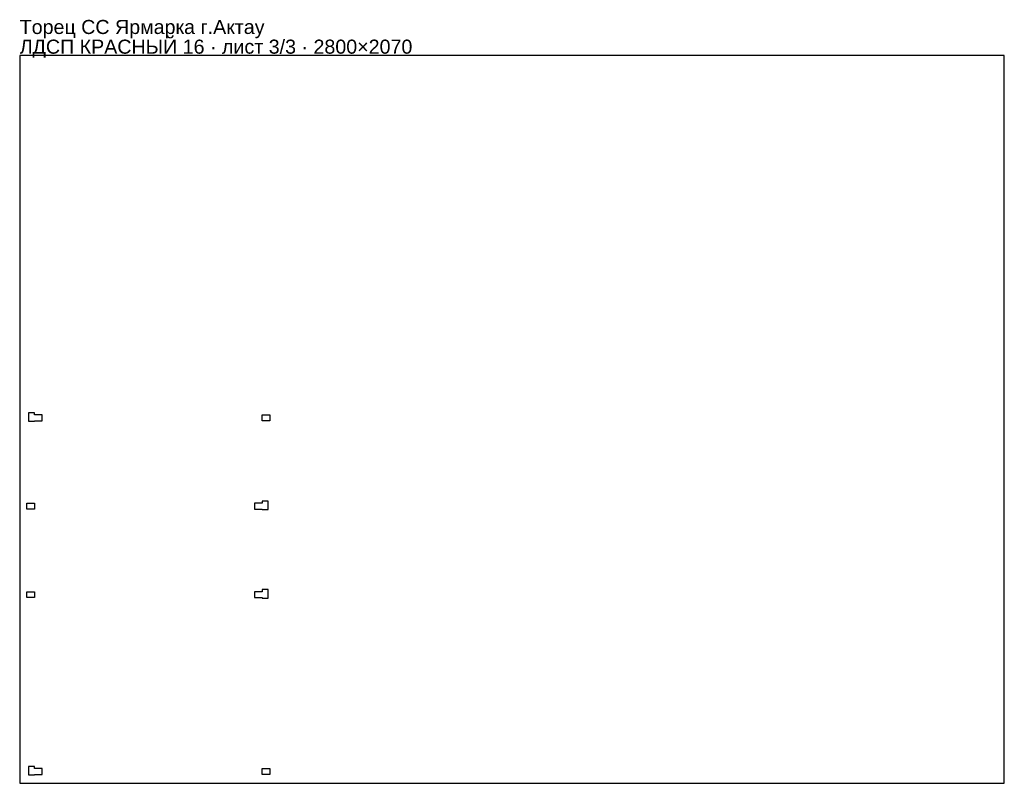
# Model space of a CAD drawing. Header units: millimetres. Extents: x 0 to 2800, y 0 to 2172.
import ezdxf

# ---------------------------------------------------------------- set-up
doc = ezdxf.new("R2010")
doc.units = ezdxf.units.MM
doc.layers.get('0').update_dxf_attribs({"linetype": 'CONTINUOUS'})
doc.layers.add('INFO', color=5, linetype='CONTINUOUS')
doc.styles.get("Standard").update_dxf_attribs({"font": 'arial.ttf'})

msp = doc.modelspace()

# ---------------------------------------------------------------- linework, layer by layer
for points in [[(0, 0), (2800, 0), (2800, 2070), (0, 2070)], [(42, 1048.004139), (42, 1054.004139), (25, 1054.004139), (25, 1030.004139), (42, 1030.004139), (42, 1031.004139), (63.5, 1031.004139), (63.5, 1048.004139)], [(689.5, 1031.004139), (689.5, 1048.004139), (711.5, 1048.004139), (711.5, 1031.004139)], [(42, 796.504139), (42, 779.504139), (20, 779.504139), (20, 796.504139)], [(689.5, 779.504139), (689.5, 778.504139), (706.5, 778.504139), (706.5, 802.504139), (689.5, 802.504139), (689.5, 796.504139), (668, 796.504139), (668, 779.504139)], [(42, 545.004139), (42, 528.004139), (20, 528.004139), (20, 545.004139)], [(689.5, 528.004139), (689.5, 527.004139), (706.5, 527.004139), (706.5, 551.004139), (689.5, 551.004139), (689.5, 545.004139), (668, 545.004139), (668, 528.004139)], [(42, 42.00417), (42, 48.00417), (25, 48.00417), (25, 24.00417), (42, 24.00417), (42, 25.00417), (63.5, 25.00417), (63.5, 42.00417)], [(689.5, 25.00417), (689.5, 42.00417), (711.5, 42.00417), (711.5, 25.00417)]]:
    msp.add_lwpolyline(points, close=True)

# ---------------------------------------------------------------- texts
at = {"layer": 'INFO'}
for s, p in [('Торец СС Ярмарка г.Актау', (0, 2131)), ('ЛДСП КРАСНЫЙ 16 · лист 3/3 · 2800×2070', (0, 2075))]:
    msp.add_text(s, height=40, dxfattribs=at).set_placement(p)

doc.saveas('drawing.dxf')
